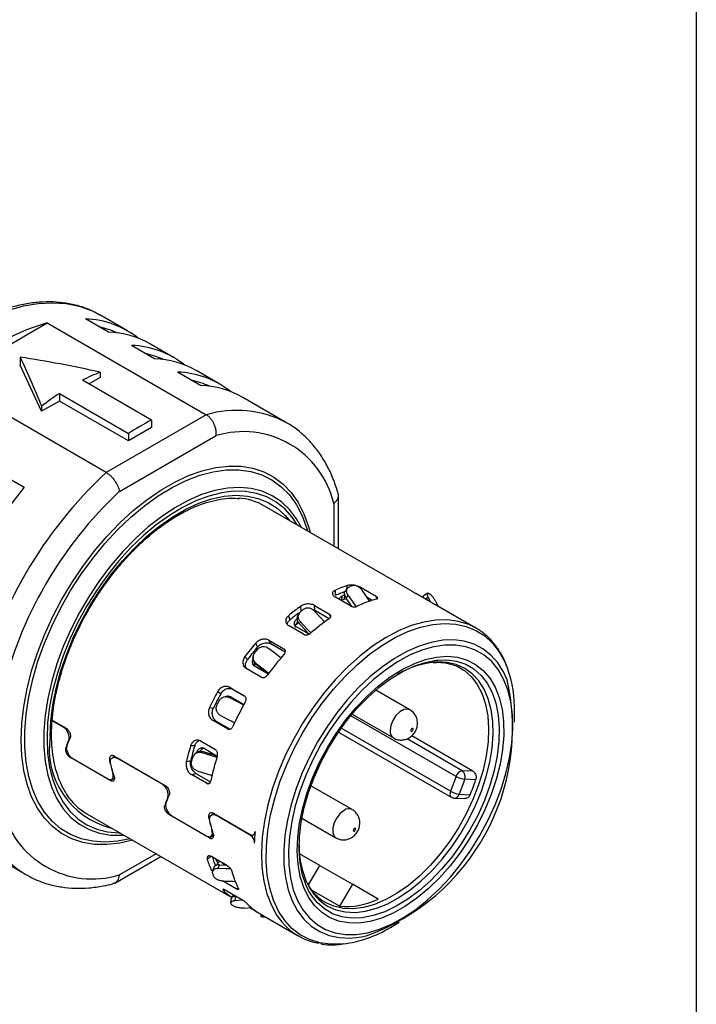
# Model space of a CAD drawing. Header units: millimetres. Extents: x 6 to 273, y 6 to 210.
# Tile 12 of 13: x 252 to 273, y 159 to 189. Entities that reach past the tile are written whole.
import ezdxf

# ---------------------------------------------------------------- set-up
doc = ezdxf.new("R2010")
doc.units = ezdxf.units.MM
doc.linetypes.add('SLD-Solid', pattern=[0])
doc.layers.add('TEXT', color=140, linetype='SLD-Solid', lineweight=25)

msp = doc.modelspace()

# ---------------------------------------------------------------- linework, layer by layer
for p, q in [((255.014, 179.364), (254.307, 179.772)), ((254.733, 179.903), (254.753, 179.891)), ((255.602, 179.401), (254.753, 179.891)), ((250.068, 177.875), (253.137, 179.646)), ((253.137, 179.646), (258.016, 176.83)), ((256.429, 178.547), (255.721, 178.955)), ((257.016, 178.585), (256.309, 178.993)), ((252.309, 178.597), (252.309, 178.352)), ((252.967, 176.936), (252.309, 178.352)), ((258.43, 177.769), (257.723, 178.177)), ((254.947, 175.058), (250.068, 177.875)), ((256.34, 176.666), (254.218, 177.891)), ((254.763, 177.973), (254.42, 177.774)), ((254.763, 178.135), (254.763, 177.973)), ((257.843, 177.731), (257.136, 178.139)), ((253.511, 177.25), (252.967, 176.936)), ((253.511, 177.482), (255.633, 176.258)), ((253.511, 177.482), (253.511, 177.25)), ((255.633, 176.026), (253.511, 177.25)), ((260.481, 176.585), (259.137, 177.36)), ((252.967, 177.098), (252.967, 176.936)), ((258.016, 176.83), (254.947, 175.058)), ((256.34, 176.666), (256.34, 176.434)), ((256.34, 176.434), (255.633, 176.026)), ((255.35, 174.474), (258.32, 176.189)), ((255.633, 176.258), (255.633, 176.026)), ((251.725, 175.016), (252.433, 174.608)), ((262.072, 172.722), (262.072, 174.351)), ((264.341, 171.412), (259.807, 174.029)), ((261.926, 174.106), (261.926, 172.806)), ((262.353, 171.517), (262.286, 171.432)), ((262.329, 171.488), (262.353, 171.595)), ((262.761, 171.488), (262.77, 171.53)), ((262.77, 171.53), (263.23, 171.265)), ((261.976, 171.454), (261.966, 171.285)), ((262.437, 170.968), (261.977, 171.234)), ((262.178, 171.264), (262.166, 171.135)), ((262.249, 171.166), (262.274, 171.3)), ((262.305, 171.21), (262.369, 171.29)), ((263.102, 171.137), (262.956, 171.221)), ((263.251, 171.19), (263.23, 171.265)), ((264.908, 171.084), (264.448, 171.349)), ((264.81, 171.361), (264.684, 171.277)), ((264.74, 171.181), (264.824, 171.238)), ((264.824, 171.238), (264.887, 171.096)), ((260.923, 170.803), (260.913, 170.959)), ((261.337, 170.982), (261.796, 170.717)), ((261.347, 170.825), (261.337, 170.982)), ((262.325, 171.181), (262.249, 171.166)), ((262.327, 171.031), (262.439, 171.016)), ((266.289, 170.287), (265.054, 171)), ((265.129, 170.957), (265.103, 171.015)), ((260.537, 170.665), (260.576, 170.53)), ((260.863, 170.734), (260.829, 170.671)), ((261.283, 170.85), (261.347, 170.825)), ((261.782, 170.574), (261.347, 170.825)), ((261.003, 170.097), (260.543, 170.363)), ((260.792, 170.563), (260.817, 170.458)), ((261.172, 170.101), (260.796, 170.318)), ((260.875, 170.418), (260.907, 170.478)), ((266.289, 170.287), (266.265, 170.301)), ((259.59, 169.708), (259.533, 169.824)), ((259.936, 169.918), (260.396, 169.652)), ((259.994, 169.802), (259.936, 169.918)), ((260.437, 169.546), (259.994, 169.802)), ((259.201, 169.412), (259.285, 169.327)), ((259.458, 169.412), (259.456, 169.381)), ((260.396, 169.652), (260.436, 169.602)), ((259.497, 169.15), (259.53, 169.192)), ((259.915, 168.877), (259.518, 169.107)), ((259.551, 169.167), (259.553, 169.196)), ((259.698, 168.784), (259.239, 169.05)), ((265.816, 169.06), (265.902, 169.005)), ((258.462, 168.273), (258.363, 168.334)), ((258.724, 168.472), (259.184, 168.207)), ((258.822, 168.411), (258.724, 168.472)), ((259.196, 168.195), (258.822, 168.411)), ((264.262, 167.783), (263.218, 168.386)), ((258.701, 168.166), (258.686, 168.17)), ((258.751, 168.147), (258.699, 168.162)), ((258.737, 168.151), (258.751, 168.147)), ((258.774, 168.175), (259.174, 167.944)), ((258.815, 168.113), (258.832, 168.144)), ((258.118, 167.853), (258.235, 167.83)), ((265.679, 165.738), (262.452, 167.601)), ((262.493, 167.65), (263.762, 166.917)), ((267.477, 167.398), (267.477, 167.711)), ((253.645, 167.241), (253.289, 167.446)), ((253.29, 167.463), (253.717, 167.217)), ((258.666, 167.195), (258.206, 167.46)), ((258.206, 167.46), (258.324, 167.437)), ((258.324, 167.437), (258.749, 167.191)), ((258.883, 167.379), (258.788, 167.433)), ((258.718, 167.182), (258.666, 167.195)), ((262.075, 167.1), (265.534, 165.103)), ((265.51, 165.282), (262.158, 167.218)), ((266.197, 165.898), (264.321, 166.981)), ((253.798, 166.863), (253.821, 166.875)), ((257.836, 166.826), (258.295, 166.561)), ((265.87, 165.915), (264.175, 166.893)), ((253.733, 166.62), (253.702, 166.606)), ((257.663, 166.677), (257.536, 166.675)), ((257.668, 166.432), (257.635, 166.393)), ((257.89, 166.463), (257.921, 166.501)), ((257.964, 166.59), (258.356, 166.363)), ((258.14, 166.422), (258.154, 166.48)), ((255.071, 165.61), (253.849, 166.316)), ((253.918, 166.291), (254.999, 165.667)), ((255.052, 166.213), (255.085, 166.229)), ((255.215, 166.352), (255.144, 166.318)), ((255.197, 166.362), (256.757, 165.461)), ((256.685, 165.486), (255.266, 166.305)), ((257.405, 166.184), (257.542, 166.224)), ((255.162, 165.844), (255.15, 165.839)), ((257.56, 165.793), (257.697, 165.833)), ((258.02, 165.528), (257.56, 165.793)), ((257.697, 165.833), (258.143, 165.575)), ((266.197, 165.898), (265.87, 165.915)), ((255.199, 165.671), (255.071, 165.61)), ((255.114, 165.649), (255.201, 165.691)), ((255.196, 165.689), (255.201, 165.686)), ((265.679, 165.738), (265.51, 165.282)), ((265.944, 165.651), (265.776, 165.194)), ((266.281, 165.634), (265.944, 165.651)), ((262.494, 164.721), (261.225, 165.454)), ((265.776, 165.194), (266.113, 165.178)), ((256.838, 165.108), (256.862, 165.119)), ((265.624, 165.076), (265.952, 165.06)), ((254.357, 164.59), (258.802, 162.024)), ((256.773, 164.865), (256.742, 164.851)), ((258.255, 164.596), (258.175, 164.558)), ((258.238, 164.607), (259.36, 163.959)), ((258.112, 163.855), (256.889, 164.56)), ((256.958, 164.535), (258.039, 163.911)), ((258.092, 164.458), (258.126, 164.474)), ((259.359, 163.942), (258.307, 164.549)), ((260.95, 164.458), (261.994, 163.855)), ((258.202, 164.089), (258.191, 164.083)), ((259.459, 163.948), (259.509, 163.972)), ((258.255, 163.923), (258.112, 163.855)), ((258.154, 163.894), (258.24, 163.935)), ((259.379, 163.952), (259.359, 163.942)), ((251.138, 163.504), (252.481, 162.728)), ((256.476, 163.366), (255.35, 162.716)), ((261.498, 163.008), (260.879, 163.365)), ((255.211, 162.467), (256.623, 163.282)), ((258.161, 163.284), (258.049, 163.187)), ((258.204, 163.268), (258.664, 163.003)), ((258.332, 163.155), (258.325, 163.198)), ((258.358, 163.179), (258.332, 163.155)), ((258.365, 163.068), (258.43, 163.138)), ((258.397, 163.012), (258.365, 163.068)), ((258.241, 162.937), (258.205, 162.82)), ((258.386, 162.914), (258.421, 163.026)), ((258.421, 163.026), (258.631, 163.021)), ((261.155, 162.414), (261.498, 163.008)), ((261.498, 163.008), (262.498, 162.43)), ((258.939, 162.287), (258.516, 162.532)), ((258.585, 162.26), (258.558, 162.223)), ((258.647, 162.229), (259.106, 161.964)), ((259.001, 162.308), (258.939, 162.287)), ((262.109, 161.757), (261.263, 162.245)), ((262.498, 162.43), (262.109, 161.757)), ((263.288, 161.974), (262.498, 162.43)), ((258.785, 162), (258.763, 161.857)), ((258.804, 162.027), (258.851, 162.111)), ((258.899, 161.925), (258.919, 162.061)), ((258.919, 162.061), (258.935, 162.062)), ((259.177, 161.702), (259.419, 161.72)), ((259.624, 161.55), (259.34, 161.714)), ((259.674, 161.52), (260.84, 160.847)), ((259.692, 161.51), (259.693, 161.45)), ((263.665, 161.108), (263.936, 161.264))]:
    msp.add_line(p, q)
at = {"flags": 128}
for points in [[(251.945, 180.037), (252.41, 180.165), (252.863, 180.242), (253.3, 180.266), (253.72, 180.238), (254.117, 180.157), (254.491, 180.024), (254.733, 179.903)], [(252.336, 166.855), (252.356, 167.361), (252.417, 167.885), (252.518, 168.424), (252.658, 168.972), (252.836, 169.525), (253.05, 170.076), (253.298, 170.622), (253.579, 171.158), (253.889, 171.678), (254.225, 172.178), (254.585, 172.653), (254.966, 173.099), (255.363, 173.512), (255.774, 173.889), (256.194, 174.225), (256.621, 174.518), (257.049, 174.765), (257.475, 174.964), (257.895, 175.113), (258.306, 175.211), (258.704, 175.257), (259.084, 175.25), (259.444, 175.191), (259.781, 175.079), (260.091, 174.917), (260.371, 174.705), (260.619, 174.446), (260.833, 174.141), (261.011, 173.794), (261.151, 173.408), (261.201, 173.225)], [(255.677, 163.828), (255.297, 163.753), (254.905, 163.723), (254.532, 163.748), (254.18, 163.825), (253.853, 163.955), (253.555, 164.136), (253.287, 164.366), (253.053, 164.643), (252.854, 164.966), (252.693, 165.33), (252.571, 165.732), (252.488, 166.169), (252.447, 166.637), (252.447, 167.13), (252.488, 167.646), (252.571, 168.177), (252.693, 168.721), (252.854, 169.271), (253.053, 169.823), (253.287, 170.371), (253.555, 170.91), (253.853, 171.436), (254.18, 171.943), (254.532, 172.426), (254.905, 172.882), (255.297, 173.305), (255.704, 173.692), (256.121, 174.04), (256.545, 174.344), (256.973, 174.603), (257.399, 174.813), (257.82, 174.974), (258.233, 175.082), (258.632, 175.138), (259.016, 175.14), (259.379, 175.089), (259.718, 174.986), (260.031, 174.83), (260.315, 174.624), (260.566, 174.37), (260.783, 174.07), (260.963, 173.726), (261.105, 173.342), (261.127, 173.268)], [(260.937, 173.377), (260.786, 173.643), (260.571, 173.925), (260.323, 174.161), (260.042, 174.348), (259.734, 174.484), (259.399, 174.569), (259.042, 174.601), (258.667, 174.58), (258.276, 174.506), (257.875, 174.38), (257.466, 174.203), (257.054, 173.977), (256.643, 173.704), (256.238, 173.388), (255.841, 173.03), (255.458, 172.635), (255.091, 172.206), (254.745, 171.748), (254.423, 171.266), (254.128, 170.763), (253.863, 170.246), (253.631, 169.719), (253.434, 169.187), (253.274, 168.657), (253.153, 168.132), (253.071, 167.619), (253.03, 167.122), (253.03, 166.646), (253.071, 166.196), (253.153, 165.777), (253.274, 165.393), (253.434, 165.047), (253.631, 164.742), (253.863, 164.483), (254.128, 164.272), (254.423, 164.11), (254.745, 163.999), (255.091, 163.941), (255.458, 163.936), (255.487, 163.937)], [(260.81, 173.45), (260.65, 173.69), (260.422, 173.944), (260.162, 174.152), (259.873, 174.311), (259.557, 174.42), (259.217, 174.477), (258.857, 174.482), (258.48, 174.435), (258.091, 174.337), (257.693, 174.188), (257.289, 173.99), (256.885, 173.745), (256.484, 173.456), (256.089, 173.124), (255.706, 172.754), (255.337, 172.349), (254.987, 171.913), (254.659, 171.451), (254.355, 170.967), (254.08, 170.466), (253.836, 169.952), (253.625, 169.432), (253.45, 168.91), (253.311, 168.391), (253.211, 167.881), (253.151, 167.384), (253.131, 166.906)], [(253.228, 166.962), (253.249, 167.437), (253.31, 167.93), (253.41, 168.436), (253.549, 168.951), (253.726, 169.469), (253.938, 169.984), (254.184, 170.492), (254.46, 170.988), (254.764, 171.465), (255.094, 171.92), (255.444, 172.347), (255.813, 172.742), (256.196, 173.102), (256.589, 173.422), (256.988, 173.699), (257.389, 173.931), (257.788, 174.114), (258.181, 174.248), (258.564, 174.33), (258.932, 174.36), (259.283, 174.338), (259.612, 174.263), (259.916, 174.137), (260.193, 173.961), (260.438, 173.737), (260.557, 173.597)], [(262.486, 170.949), (262.44, 171.015), (262.305, 171.21)], [(262.369, 171.29), (262.54, 171.043), (262.608, 170.945)], [(263.038, 171.103), (262.931, 171.256), (262.796, 171.45)], [(261.652, 170.472), (261.5, 170.635), (261.334, 170.811)], [(266.265, 170.301), (266.071, 170.395), (265.757, 170.493), (265.419, 170.539), (265.062, 170.532), (264.689, 170.473), (264.304, 170.362), (263.911, 170.2), (263.515, 169.989), (263.119, 169.731), (262.728, 169.428), (262.345, 169.085), (261.976, 168.705), (261.623, 168.291), (261.291, 167.849), (260.983, 167.382), (260.703, 166.896), (260.452, 166.396), (260.235, 165.887), (260.053, 165.375), (259.909, 164.865), (259.803, 164.362), (259.736, 163.872), (259.711, 163.4), (259.726, 162.951), (259.782, 162.53), (259.878, 162.141), (260.014, 161.788), (260.186, 161.476), (260.332, 161.278)], [(260.749, 170.377), (260.787, 170.405), (260.859, 170.455)], [(261.167, 170.104), (261.04, 170.241), (260.875, 170.418)], [(260.907, 170.478), (261.117, 170.253), (261.224, 170.137)], [(260.969, 167.066), (261.26, 167.538), (261.577, 167.989), (261.916, 168.413), (262.274, 168.806), (262.646, 169.164), (263.029, 169.484), (263.419, 169.761), (263.812, 169.994), (264.202, 170.179), (264.588, 170.314), (264.963, 170.398), (265.325, 170.431), (265.669, 170.412), (265.992, 170.34), (266.29, 170.217), (266.56, 170.045), (266.8, 169.824), (267.006, 169.558), (267.177, 169.248), (267.258, 169.055)], [(266.41, 163.924), (266.659, 164.388), (266.876, 164.863), (267.06, 165.344), (267.207, 165.824), (267.316, 166.298), (267.387, 166.762), (267.417, 167.208), (267.407, 167.632), (267.356, 168.03), (267.266, 168.395), (267.138, 168.725), (266.972, 169.015), (266.772, 169.262), (266.538, 169.462), (266.275, 169.615), (265.984, 169.716), (265.67, 169.767), (265.336, 169.765), (264.987, 169.712), (264.625, 169.607), (264.256, 169.452), (263.883, 169.249), (263.512, 168.999), (263.146, 168.707), (262.79, 168.375), (262.447, 168.007), (262.123, 167.608), (261.82, 167.182), (261.543, 166.735), (261.294, 166.271), (261.077, 165.796), (260.893, 165.315), (260.746, 164.835), (260.637, 164.361), (260.566, 163.897), (260.536, 163.451), (260.546, 163.027), (260.597, 162.629), (260.686, 162.264), (260.815, 161.934), (260.981, 161.644), (261.181, 161.397), (261.415, 161.197), (261.678, 161.045), (261.969, 160.943), (262.283, 160.892), (262.616, 160.894), (262.966, 160.947), (263.328, 161.052), (263.697, 161.207), (264.07, 161.411), (264.441, 161.66), (264.807, 161.952), (265.163, 162.284), (265.506, 162.652), (265.83, 163.051), (266.133, 163.477), (266.41, 163.924)], [(267.251, 168.705), (267.14, 168.943), (266.962, 169.224), (266.75, 169.461), (266.505, 169.651), (266.232, 169.793), (265.932, 169.884), (265.61, 169.924), (265.269, 169.912), (264.912, 169.849), (264.545, 169.734), (264.171, 169.57), (263.794, 169.358), (263.418, 169.101), (263.049, 168.801), (262.689, 168.463), (262.344, 168.089), (262.017, 167.684), (261.711, 167.252), (261.431, 166.8)], [(260.313, 169.369), (260.123, 169.515), (259.929, 169.663)], [(261.735, 166.624), (262.005, 167.058), (262.301, 167.47), (262.619, 167.853), (262.954, 168.204), (263.303, 168.517), (263.66, 168.789), (264.022, 169.016), (264.383, 169.194), (264.738, 169.323), (265.084, 169.399), (265.416, 169.422), (265.728, 169.392), (266.018, 169.308), (266.281, 169.173), (266.514, 168.988), (266.714, 168.755), (266.878, 168.478), (267.005, 168.159), (267.092, 167.804), (267.138, 167.416), (267.143, 167.001), (267.107, 166.564), (267.03, 166.112), (266.914, 165.649), (266.759, 165.181), (266.567, 164.716), (266.342, 164.259), (266.086, 163.816), (265.803, 163.392), (265.496, 162.994), (265.169, 162.626), (264.826, 162.293), (264.472, 162), (264.112, 161.751), (263.75, 161.548), (263.391, 161.394), (263.04, 161.292), (262.701, 161.242), (262.378, 161.246), (262.077, 161.303), (261.8, 161.412), (261.551, 161.572), (261.335, 161.782), (261.152, 162.037), (261.006, 162.336), (260.9, 162.673), (260.833, 163.046), (260.807, 163.448), (260.822, 163.874), (260.879, 164.32), (260.976, 164.778), (261.112, 165.244), (261.286, 165.711), (261.494, 166.173), (261.735, 166.624)], [(259.921, 168.882), (259.744, 169.018), (259.551, 169.167)], [(259.553, 169.196), (259.799, 169.006), (259.937, 168.901)], [(261.158, 162.24), (261.082, 162.398), (260.97, 162.724), (260.898, 163.086), (260.867, 163.479), (260.877, 163.897), (260.929, 164.335), (261.021, 164.786), (261.153, 165.245), (261.322, 165.706), (261.527, 166.162), (261.764, 166.607), (262.031, 167.035), (262.323, 167.44), (262.638, 167.817), (262.969, 168.161), (263.314, 168.467), (263.667, 168.73), (264.024, 168.948), (264.38, 169.118), (264.73, 169.236), (265.068, 169.302), (265.121, 169.308)], [(261.737, 161.763), (261.995, 161.647), (262.279, 161.581), (262.583, 161.567), (262.905, 161.605), (263.239, 161.695), (263.582, 161.835), (263.928, 162.023), (264.272, 162.256), (264.611, 162.533), (264.94, 162.848), (265.253, 163.198), (265.548, 163.578), (265.819, 163.983), (266.064, 164.406), (266.279, 164.844), (266.461, 165.289), (266.607, 165.735), (266.716, 166.178), (266.786, 166.609), (266.816, 167.025), (266.806, 167.419), (266.756, 167.785), (266.666, 168.119), (266.538, 168.417), (266.374, 168.674), (266.175, 168.887), (265.945, 169.052), (265.687, 169.169), (265.403, 169.234), (265.099, 169.248), (265.02, 169.244)], [(265.121, 169.308), (265.392, 169.315), (265.696, 169.274), (265.976, 169.18), (266.228, 169.034), (266.45, 168.838), (266.637, 168.596), (266.788, 168.309), (266.9, 167.983), (266.972, 167.621), (267.004, 167.228), (266.993, 166.81), (266.941, 166.372), (266.849, 165.921), (266.717, 165.461), (266.548, 165.001), (266.343, 164.545), (266.106, 164.1)], [(265.902, 169.005), (265.935, 168.982), (266.15, 168.791), (266.332, 168.553), (266.477, 168.271), (266.583, 167.951), (266.65, 167.595), (266.675, 167.209), (266.66, 166.799), (266.603, 166.371), (266.507, 165.929), (266.371, 165.481), (266.199, 165.033), (265.992, 164.591), (265.754, 164.161), (265.487, 163.75), (265.196, 163.362), (264.884, 163.004), (264.556, 162.681), (264.217, 162.397), (263.872, 162.155), (263.524, 161.961), (263.179, 161.815), (262.843, 161.721), (262.518, 161.679), (262.212, 161.69), (261.926, 161.755), (261.666, 161.871)], [(259.169, 167.927), (258.954, 168.038), (258.737, 168.151)], [(258.751, 168.147), (259.026, 168.004), (259.17, 167.929)], [(258.458, 167.606), (258.733, 167.462), (258.889, 167.38)], [(264.262, 167.783), (264.189, 167.806), (264.073, 167.788), (263.95, 167.717), (263.835, 167.602), (263.741, 167.456), (263.68, 167.298), (263.658, 167.146)], [(262.216, 160.601), (262.183, 160.598), (261.829, 160.592), (261.496, 160.637), (261.185, 160.734), (260.9, 160.882), (260.645, 161.079), (260.422, 161.323), (260.233, 161.611), (260.08, 161.941), (259.966, 162.308), (259.89, 162.71), (259.855, 163.141), (259.86, 163.597), (259.905, 164.073), (259.991, 164.565), (260.115, 165.066), (260.277, 165.573), (260.474, 166.078), (260.706, 166.578), (260.969, 167.066)], [(264.365, 167.187), (264.363, 167.201), (264.355, 167.21), (264.344, 167.212), (264.33, 167.207), (264.316, 167.196), (264.305, 167.181), (264.297, 167.163), (264.295, 167.146), (264.297, 167.132), (264.305, 167.123), (264.316, 167.121), (264.33, 167.126), (264.344, 167.137), (264.355, 167.152), (264.363, 167.17), (264.365, 167.187)], [(255.751, 163.785), (255.363, 163.694), (254.966, 163.648), (254.585, 163.655), (254.225, 163.714), (253.889, 163.826), (253.579, 163.988), (253.298, 164.2), (253.05, 164.459), (252.836, 164.764), (252.658, 165.111), (252.518, 165.497), (252.417, 165.919), (252.356, 166.373), (252.336, 166.855)], [(253.131, 166.906), (253.151, 166.451), (253.211, 166.024), (253.311, 165.629), (253.45, 165.27), (253.625, 164.951), (253.836, 164.674), (254.08, 164.442), (254.355, 164.259), (254.659, 164.125), (254.987, 164.042), (255.337, 164.011), (255.361, 164.01)], [(261.431, 166.8), (261.179, 166.33), (260.958, 165.85), (260.771, 165.364), (260.62, 164.878), (260.506, 164.397), (260.431, 163.928), (260.396, 163.474), (260.401, 163.041), (260.446, 162.635), (260.531, 162.26), (260.654, 161.92), (260.814, 161.618), (261.01, 161.359), (261.239, 161.145), (261.498, 160.979), (261.785, 160.862), (262.097, 160.797), (262.429, 160.783), (262.778, 160.82), (262.919, 160.849)], [(258.345, 166.319), (258.122, 166.39), (257.89, 166.463)], [(257.921, 166.501), (258.216, 166.407), (258.356, 166.363)], [(257.742, 165.907), (258.036, 165.813), (258.196, 165.762)], [(265.51, 165.282), (265.499, 165.246), (265.494, 165.212), (265.493, 165.18), (265.499, 165.151), (265.509, 165.128), (265.524, 165.11), (265.534, 165.103)], [(262.244, 164.697), (262.123, 164.602), (262.017, 164.47), (261.938, 164.316), (261.896, 164.158), (261.896, 164.016), (261.938, 163.907), (261.994, 163.855)], [(266.106, 164.1), (265.839, 163.672), (265.547, 163.267), (265.232, 162.89), (264.901, 162.546), (264.556, 162.24), (264.203, 161.976), (263.846, 161.758), (263.49, 161.589), (263.141, 161.471), (262.802, 161.405), (262.478, 161.392), (262.174, 161.433), (261.894, 161.527), (261.642, 161.673), (261.42, 161.868), (261.233, 162.111), (261.158, 162.24)], [(262.562, 164.064), (262.576, 164.075), (262.587, 164.09), (262.595, 164.108), (262.598, 164.125), (262.595, 164.139), (262.587, 164.148), (262.576, 164.15), (262.562, 164.145), (262.549, 164.135), (262.537, 164.119), (262.53, 164.101), (262.527, 164.084), (262.53, 164.07), (262.537, 164.061), (262.549, 164.059), (262.562, 164.064)], [(258.763, 162.906), (258.618, 162.909), (258.386, 162.914)], [(258.534, 162.529), (258.829, 162.522), (258.92, 162.52)], [(259.14, 161.943), (259.115, 161.941), (258.899, 161.925)]]:
    msp.add_lwpolyline(points, dxfattribs=at)
for centre, radius, start, end in [((254.205, 176.979), 2.795, 51.6381, 87.9105), ((255.231, 172.474), 7.472, 106.2787, 133.7159), ((254.161, 176.883), 2.702, 65.271, 77.6532), ((254.897, 176.505), 2.861, 60.4281, 87.6505), ((255.62, 176.163), 2.795, 51.6381, 87.9105), ((255.575, 176.067), 2.702, 65.271, 77.6532), ((256.311, 175.689), 2.861, 60.4281, 87.6505), ((257.079, 172.244), 6.33, 111.4581, 116.8627), ((257.034, 175.346), 2.795, 51.6381, 87.9105), ((256.989, 175.25), 2.702, 65.271, 77.6532), ((257.725, 174.872), 2.861, 60.4281, 87.6505), ((258.321, 170.092), 8.817, 123.0552, 127.3881), ((258.948, 173.689), 3.276, 62.1145, 106.5393), ((259.749, 169.943), 7.538, 116.8927, 123.1019), ((259.148, 173.46), 2.852, 13.0998, 106.8894), ((263.884, 165.383), 13.171, 132.7302, 167.2698), ((262.946, 165.924), 13.636, 140.4467, 159.5533), ((263.775, 165.446), 12.349, 133.0212, 166.9788), ((258.855, 172.361), 1.921, 60.2847, 85.6994), ((263.52, 167.897), 3.877, 107.517, 113.4616), ((263.859, 167.795), 4.032, 109.8769, 111.1016), ((263.446, 167.856), 3.735, 107.6428, 113.3358), ((263.527, 167.8), 3.718, 109.6978, 111.2808), ((263.679, 169.813), 1.932, 50.3785, 52.3782), ((264.728, 165.686), 6.508, 125.8821, 130.0908), ((263.471, 167.769), 3.611, 109.7826, 111.196), ((264.294, 167.447), 3.877, 105.8669, 115.1117), ((264.665, 165.655), 6.363, 127.0529, 129.9844), ((265.12, 165.493), 6.769, 127.5529, 128.4199), ((265.501, 165.238), 6.504, 124.7134, 131.2594), ((266.23, 164.101), 8.809, 139.4859, 142.925), ((266.049, 164.203), 8.487, 139.5587, 142.8522), ((266.687, 163.841), 9.164, 140.8512, 141.5596), ((267.002, 163.654), 8.804, 138.5309, 143.8799), ((265.317, 166.436), 2.823, 96.0361, 120.4295), ((263.665, 167.779), 3.812, 358.9642, 19.5442), ((260.646, 167.225), 6.769, 289.6234, 12.6308), ((266.572, 163.829), 9.363, 151.2407, 154.5428), ((266.375, 163.943), 9.02, 151.3106, 154.473), ((267.046, 163.555), 9.74, 152.5516, 153.2319), ((267.344, 163.383), 9.357, 150.3239, 155.4597), ((263.895, 167.115), 0.238, 172.5073, 235.962), ((255.703, 166.587), 2.503, 171.3844, 256.2314), ((265.005, 164.421), 7.802, 163.2038, 166.9331), ((264.861, 164.515), 7.516, 163.2827, 166.8542), ((265.419, 164.167), 8.115, 164.6843, 165.4526), ((265.778, 163.975), 7.797, 162.1683, 167.9687), ((265.914, 165.675), 0.243, 100.2085, 164.9789), ((265.741, 165.736), 0.221, 337.1947, 54.0853), ((266.026, 166.344), 0.698, 240.1537, 263.2681), ((260, 167.697), 6.611, 337.5972, 341.8131), ((255.343, 166.267), 1.945, 213.9492, 239.5692), ((265.858, 165.888), 0.698, 240.1537, 263.2681), ((265.619, 165.239), 0.163, 271.8346, 344.1025), ((265.634, 165.276), 0.2, 240.0027, 267.1549), ((254.136, 165.441), 3.177, 192.7199, 238.6228), ((254.521, 165.445), 2.852, 193.0998, 286.8894), ((262.389, 164.508), 0.238, 63.7746, 127.517), ((265.307, 163.449), 5.821, 174.0885, 177.6039), ((263.648, 163.611), 2.783, 179.4869, 205.6592), ((260.791, 164.049), 2.874, 197.4419, 204.7012), ((260.825, 164.143), 2.768, 197.5955, 204.5476), ((260.918, 164.102), 2.754, 200.1049, 202.0382), ((261.01, 163.796), 2.987, 200.3236, 201.8194), ((261.568, 163.603), 2.875, 195.4282, 206.7149), ((259.839, 163.574), 1.861, 226.5285, 236.2284), ((262.557, 163.123), 1.588, 206.8131, 238.9014), ((262.301, 164.025), 2.276, 265.1608, 295.7041), ((260.023, 163.3), 1.932, 230.3785, 232.3782), ((260.618, 163.128), 1.865, 223.8435, 238.9134), ((259.983, 163.704), 2.281, 263.9952, 265.7856), ((261.776, 162.469), 1.871, 219.522, 260.702), ((261.744, 164.277), 3.706, 277.3075, 301.2152)]:
    msp.add_arc(centre, radius, start, end)
for points, knots in [([(254.729, 179.898), (254.67, 179.932), (254.502, 180.031), (254.196, 180.146), (253.817, 180.244), (253.418, 180.293), (253.002, 180.295), (252.572, 180.251), (252.13, 180.158), (251.678, 180.02), (251.22, 179.835), (250.76, 179.605), (250.3, 179.333), (249.843, 179.019), (249.393, 178.667), (248.952, 178.278), (248.522, 177.856), (248.107, 177.403), (247.709, 176.921), (247.33, 176.415), (246.973, 175.887), (246.64, 175.34), (246.333, 174.779), (246.054, 174.206), (245.805, 173.625), (245.587, 173.039), (245.402, 172.453), (245.251, 171.87), (245.134, 171.294), (245.055, 170.728), (245.015, 170.236), (245.01, 169.939), (245.009, 169.82)], [0, 0, 0, 0, 0.017675, 0.050904, 0.084172, 0.117589, 0.151231, 0.185122, 0.21924, 0.253537, 0.287957, 0.322447, 0.356968, 0.39149, 0.425996, 0.46048, 0.494942, 0.529381, 0.563802, 0.598209, 0.632605, 0.666995, 0.701385, 0.735778, 0.770178, 0.804592, 0.839023, 0.873476, 0.907956, 0.942466, 0.977008, 1, 1, 1, 1]), ([(262.063, 174.41), (262.044, 174.476), (261.98, 174.694), (261.843, 175.039), (261.64, 175.431), (261.401, 175.783), (261.131, 176.095), (260.827, 176.358), (260.611, 176.519), (260.489, 176.579), (260.486, 176.581)], [0, 0, 0, 0, 0.069758, 0.22766, 0.384673, 0.540094, 0.693661, 0.845402, 0.995678, 1, 1, 1, 1]), ([(253.764, 165.156), (253.744, 165.182), (253.662, 165.291), (253.548, 165.524), (253.425, 165.851), (253.338, 166.213), (253.284, 166.602), (253.266, 167.018), (253.284, 167.455), (253.337, 167.91), (253.425, 168.378), (253.548, 168.855), (253.704, 169.337), (253.892, 169.819), (254.11, 170.296), (254.356, 170.763), (254.628, 171.217), (254.924, 171.653), (255.24, 172.066), (255.573, 172.454), (255.921, 172.811), (256.279, 173.135), (256.645, 173.424), (257.014, 173.673), (257.383, 173.882), (257.748, 174.047), (258.106, 174.169), (258.453, 174.245), (258.766, 174.279), (258.953, 174.266), (259.037, 174.26)], [0, 0, 0, 0, 0.011856, 0.049249, 0.086377, 0.123326, 0.160175, 0.196981, 0.233777, 0.270581, 0.307403, 0.344246, 0.381111, 0.417995, 0.454892, 0.491798, 0.528708, 0.565615, 0.602514, 0.639399, 0.676264, 0.713105, 0.749918, 0.786699, 0.823452, 0.860183, 0.896908, 0.933653, 0.970467, 1, 1, 1, 1]), ([(261.926, 174.106), (261.97, 174.148), (262.058, 174.232), (262.088, 174.347), (262.063, 174.4), (262.059, 174.408)], [0, 0, 0, 0, 0.458217, 0.913382, 1, 1, 1, 1]), ([(262.369, 171.29), (262.36, 171.304), (262.343, 171.331), (262.329, 171.371), (262.322, 171.406), (262.322, 171.436), (262.325, 171.461), (262.331, 171.48), (262.343, 171.506), (262.365, 171.535), (262.393, 171.549), (262.408, 171.556)], [0, 0, 0, 0, 0.132928, 0.253291, 0.361095, 0.456334, 0.538978, 0.609042, 0.66651, 0.833124, 1, 1, 1, 1]), ([(262.796, 171.45), (262.786, 171.463), (262.767, 171.488), (262.72, 171.533), (262.65, 171.577), (262.578, 171.596), (262.524, 171.597), (262.5, 171.59), (262.488, 171.587)], [0, 0, 0, 0, 0.124416, 0.249599, 0.499389, 0.749052, 0.874631, 1, 1, 1, 1]), ([(262.108, 171.189), (262.111, 171.204), (262.118, 171.234), (262.157, 171.254), (262.178, 171.264)], [0, 0, 0, 0, 0.465929, 1, 1, 1, 1]), ([(262.305, 171.21), (262.29, 171.236), (262.259, 171.29), (262.257, 171.37), (262.269, 171.421), (262.288, 171.435), (262.288, 171.435)], [0, 0, 0, 0, 0.33193, 0.665857, 0.999599, 1, 1, 1, 1]), ([(264.346, 171.409), (264.346, 171.409), (264.346, 171.409), (264.382, 171.388), (264.426, 171.362), (264.448, 171.349)], [0, 0, 0, 0, 0.153254, 0.576511, 1, 1, 1, 1]), ([(264.686, 171.212), (264.684, 171.216), (264.675, 171.243), (264.675, 171.269), (264.687, 171.274), (264.69, 171.275)], [0, 0, 0, 0, 0.1057334, 0.6997172, 1, 1, 1, 1]), ([(264.824, 171.238), (264.819, 171.251), (264.809, 171.276), (264.801, 171.306), (264.797, 171.328), (264.798, 171.344), (264.801, 171.353), (264.806, 171.359), (264.814, 171.364), (264.83, 171.363), (264.849, 171.35), (264.858, 171.344)], [0, 0, 0, 0, 0.1334746, 0.2542021, 0.3621887, 0.4574282, 0.5398906, 0.6095887, 0.6665092, 0.8331475, 1, 1, 1, 1]), ([(265.103, 171.015), (265.097, 171.028), (265.086, 171.054), (265.056, 171.11), (265.013, 171.181), (264.968, 171.243), (264.934, 171.282), (264.918, 171.295), (264.911, 171.302)], [0, 0, 0, 0, 0.124416, 0.249599, 0.499389, 0.749052, 0.874631, 1, 1, 1, 1]), ([(264.908, 171.084), (264.925, 171.074), (264.958, 171.055), (265.013, 171.024), (265.042, 171.007), (265.054, 171.001)], [0, 0, 0, 0, 0.3684927, 0.7367257, 1, 1, 1, 1]), ([(260.875, 170.418), (260.856, 170.443), (260.817, 170.495), (260.804, 170.585), (260.811, 170.648), (260.83, 170.671), (260.831, 170.672)], [0, 0, 0, 0, 0.32723, 0.65643, 0.985447, 1, 1, 1, 1]), ([(260.907, 170.478), (260.896, 170.491), (260.875, 170.516), (260.855, 170.557), (260.844, 170.595), (260.839, 170.629), (260.84, 170.658), (260.844, 170.682), (260.852, 170.715), (260.872, 170.756), (260.9, 170.783), (260.914, 170.796)], [0, 0, 0, 0, 0.133041, 0.25348, 0.361321, 0.45656, 0.539167, 0.609155, 0.66651, 0.833129, 1, 1, 1, 1]), ([(261.334, 170.811), (261.322, 170.823), (261.299, 170.845), (261.244, 170.88), (261.166, 170.906), (261.087, 170.902), (261.03, 170.883), (261.006, 170.867), (260.994, 170.859)], [0, 0, 0, 0, 0.124416, 0.249599, 0.499389, 0.749052, 0.874631, 1, 1, 1, 1]), ([(261.834, 170.633), (261.833, 170.636), (261.828, 170.666), (261.811, 170.693), (261.796, 170.717)], [0, 0, 0, 0, 0.109006, 1, 1, 1, 1]), ([(260.498, 170.403), (260.503, 170.424), (260.514, 170.47), (260.554, 170.509), (260.576, 170.53)], [0, 0, 0, 0, 0.448993, 1, 1, 1, 1]), ([(260.796, 170.318), (260.785, 170.326), (260.763, 170.34), (260.732, 170.377), (260.715, 170.432), (260.731, 170.491), (260.76, 170.535), (260.781, 170.554), (260.792, 170.563)], [0, 0, 0, 0, 0.125872, 0.250574, 0.49999, 0.749352, 0.874768, 1, 1, 1, 1]), ([(260.755, 170.304), (260.751, 170.317), (260.741, 170.35), (260.764, 170.407), (260.799, 170.441), (260.817, 170.458)], [0, 0, 0, 0, 0.259847, 0.629697, 1, 1, 1, 1]), ([(267.247, 169.088), (267.211, 169.181), (267.13, 169.388), (266.962, 169.667), (266.753, 169.928), (266.521, 170.144), (266.346, 170.25), (266.262, 170.301)], [0, 0, 0, 0, 0.173632, 0.386922, 0.598471, 0.808028, 1, 1, 1, 1]), ([(259.929, 169.663), (259.916, 169.672), (259.889, 169.69), (259.828, 169.713), (259.745, 169.721), (259.666, 169.696), (259.612, 169.661), (259.591, 169.638), (259.58, 169.626)], [0, 0, 0, 0, 0.124416, 0.249599, 0.499389, 0.749052, 0.874631, 1, 1, 1, 1]), ([(259.551, 169.167), (259.527, 169.189), (259.48, 169.235), (259.453, 169.328), (259.449, 169.396), (259.464, 169.425), (259.464, 169.425)], [0, 0, 0, 0, 0.330842, 0.663674, 0.996322, 1, 1, 1, 1]), ([(259.553, 169.196), (259.54, 169.207), (259.516, 169.229), (259.489, 169.267), (259.471, 169.305), (259.461, 169.34), (259.457, 169.372), (259.457, 169.399), (259.461, 169.436), (259.473, 169.485), (259.497, 169.52), (259.509, 169.538)], [0, 0, 0, 0, 0.13349, 0.254227, 0.362219, 0.457459, 0.539916, 0.609604, 0.666509, 0.833148, 1, 1, 1, 1]), ([(259.247, 169.045), (259.235, 169.078), (259.213, 169.138), (259.231, 169.242), (259.267, 169.299), (259.285, 169.327)], [0, 0, 0, 0, 0.378674, 0.68914, 1, 1, 1, 1]), ([(259.518, 169.107), (259.496, 169.123), (259.454, 169.156), (259.432, 169.235), (259.434, 169.303), (259.454, 169.337), (259.458, 169.344)], [0, 0, 0, 0, 0.306262, 0.612575, 0.91882, 1, 1, 1, 1]), ([(259.512, 169.112), (259.502, 169.137), (259.487, 169.172), (259.498, 169.212), (259.501, 169.224)], [0, 0, 0, 0, 0.70168, 1, 1, 1, 1]), ([(264.975, 169.226), (265.011, 169.23), (265.142, 169.245), (265.35, 169.226), (265.597, 169.166), (265.777, 169.092), (265.867, 169.023), (265.891, 169.005)], [0, 0, 0, 0, 0.097569, 0.361982, 0.629878, 0.90258, 1, 1, 1, 1]), ([(258.774, 168.175), (258.746, 168.185), (258.691, 168.206), (258.62, 168.194), (258.591, 168.172), (258.59, 168.171)], [0, 0, 0, 0, 0.487422, 0.974918, 1, 1, 1, 1]), ([(258.458, 167.606), (258.443, 167.615), (258.415, 167.632), (258.382, 167.666), (258.357, 167.7), (258.341, 167.734), (258.331, 167.765), (258.326, 167.791), (258.322, 167.829), (258.325, 167.881), (258.342, 167.921), (258.35, 167.941)], [0, 0, 0, 0, 0.133295, 0.253903, 0.36183, 0.457069, 0.539591, 0.609409, 0.66651, 0.83314, 1, 1, 1, 1]), ([(258.737, 168.151), (258.722, 168.157), (258.693, 168.17), (258.628, 168.182), (258.546, 168.173), (258.474, 168.133), (258.427, 168.086), (258.411, 168.058), (258.403, 168.044)], [0, 0, 0, 0, 0.124416, 0.249599, 0.499389, 0.749052, 0.874631, 1, 1, 1, 1]), ([(258.754, 168.154), (258.764, 168.156), (258.799, 168.161), (258.83, 168.146), (258.851, 168.135)], [0, 0, 0, 0, 0.291449, 1, 1, 1, 1]), ([(264.497, 167.371), (264.493, 167.418), (264.486, 167.512), (264.421, 167.642), (264.343, 167.736), (264.279, 167.768), (264.259, 167.778)], [0, 0, 0, 0, 0.284678, 0.569416, 0.862107, 1, 1, 1, 1]), ([(263.764, 166.923), (263.784, 166.909), (263.846, 166.87), (263.964, 166.85), (264.098, 166.86), (264.218, 166.904), (264.323, 166.976), (264.414, 167.079), (264.483, 167.214), (264.492, 167.318), (264.497, 167.371)], [0, 0, 0, 0, 0.069373, 0.209365, 0.335614, 0.454887, 0.573585, 0.700631, 0.849977, 1, 1, 1, 1]), ([(253.798, 166.863), (253.819, 166.914), (253.813, 166.993), (253.754, 167.141), (253.701, 167.208), (253.645, 167.24)], [0, 0, 0, 0, 0.5, 0.5, 1, 1, 1, 1]), ([(257.663, 166.677), (257.679, 166.715), (257.709, 166.789), (257.769, 166.821), (257.797, 166.836)], [0, 0, 0, 0, 0.529342, 1, 1, 1, 1]), ([(257.89, 166.463), (257.875, 166.467), (257.843, 166.475), (257.78, 166.476), (257.702, 166.455), (257.642, 166.406), (257.607, 166.355), (257.598, 166.325), (257.593, 166.311)], [0, 0, 0, 0, 0.124416, 0.249599, 0.499389, 0.749052, 0.874631, 1, 1, 1, 1]), ([(257.667, 166.43), (257.689, 166.451), (257.733, 166.493), (257.827, 166.519), (257.89, 166.507), (257.921, 166.501)], [0, 0, 0, 0, 0.328379, 0.664926, 1, 1, 1, 1]), ([(257.818, 166.471), (257.831, 166.504), (257.853, 166.563), (257.9, 166.589), (257.921, 166.601)], [0, 0, 0, 0, 0.545834, 1, 1, 1, 1]), ([(255.087, 166.119), (255.069, 166.193), (255.08, 166.261), (255.151, 166.334), (255.209, 166.337), (255.266, 166.304)], [0, 0, 0, 0, 0.5, 0.5, 1, 1, 1, 1]), ([(255.187, 166.338), (255.187, 166.339), (255.186, 166.348), (255.188, 166.355), (255.191, 166.362)], [0, 0, 0, 0, 0.070581, 1, 1, 1, 1]), ([(257.742, 165.907), (257.726, 165.913), (257.695, 165.925), (257.656, 165.952), (257.625, 165.981), (257.602, 166.01), (257.585, 166.037), (257.574, 166.061), (257.562, 166.096), (257.554, 166.145), (257.561, 166.186), (257.565, 166.206)], [0, 0, 0, 0, 0.133103, 0.253583, 0.361446, 0.456685, 0.539271, 0.609217, 0.66651, 0.833132, 1, 1, 1, 1]), ([(254.999, 165.667), (255.056, 165.633), (255.109, 165.634), (255.166, 165.701), (255.171, 165.766), (255.15, 165.839)], [0, 0, 0, 0, 0.5, 0.5, 1, 1, 1, 1]), ([(255.19, 165.747), (255.208, 165.689), (255.204, 165.637), (255.159, 165.584), (255.117, 165.583), (255.071, 165.61)], [0, 0, 0, 0, 0.5, 0.5, 1, 1, 1, 1]), ([(256.838, 165.108), (256.859, 165.159), (256.854, 165.238), (256.795, 165.385), (256.742, 165.453), (256.685, 165.485)], [0, 0, 0, 0, 0.5, 0.5, 1, 1, 1, 1]), ([(258.146, 165.536), (258.131, 165.532), (258.091, 165.52), (258.048, 165.525), (258.02, 165.528)], [0, 0, 0, 0, 0.351599, 1, 1, 1, 1]), ([(266.113, 165.178), (266.099, 165.153), (266.071, 165.103), (266.009, 165.063), (265.969, 165.062), (265.952, 165.061)], [0, 0, 0, 0, 0.370351, 0.740496, 1, 1, 1, 1]), ([(256.889, 164.56), (256.843, 164.587), (256.797, 164.638), (256.739, 164.752), (256.729, 164.811), (256.742, 164.851)], [0, 0, 0, 0, 0.5, 0.5, 1, 1, 1, 1]), ([(258.128, 164.364), (258.11, 164.437), (258.121, 164.506), (258.193, 164.579), (258.252, 164.581), (258.307, 164.549)], [0, 0, 0, 0, 0.5, 0.5, 1, 1, 1, 1]), ([(258.227, 164.583), (258.227, 164.584), (258.226, 164.593), (258.229, 164.6), (258.231, 164.606)], [0, 0, 0, 0, 0.070581, 1, 1, 1, 1]), ([(262.729, 164.309), (262.726, 164.356), (262.718, 164.451), (262.653, 164.58), (262.575, 164.674), (262.511, 164.706), (262.491, 164.716)], [0, 0, 0, 0, 0.284589, 0.569238, 0.861838, 1, 1, 1, 1]), ([(261.997, 163.86), (262.017, 163.847), (262.078, 163.808), (262.196, 163.788), (262.33, 163.798), (262.45, 163.842), (262.556, 163.914), (262.647, 164.018), (262.715, 164.153), (262.725, 164.257), (262.729, 164.309)], [0, 0, 0, 0, 0.068923, 0.208982, 0.335292, 0.454623, 0.573379, 0.700486, 0.849905, 1, 1, 1, 1]), ([(258.039, 163.911), (258.097, 163.878), (258.149, 163.879), (258.207, 163.946), (258.212, 164.011), (258.191, 164.083)], [0, 0, 0, 0, 0.5, 0.5, 1, 1, 1, 1]), ([(259.36, 163.959), (259.398, 163.937), (259.435, 163.934), (259.493, 163.967), (259.512, 164.003), (259.517, 164.048)], [0, 0, 0, 0, 0.5, 0.5, 1, 1, 1, 1]), ([(259.359, 163.942), (259.396, 163.921), (259.431, 163.881), (259.48, 163.788), (259.493, 163.736), (259.491, 163.692)], [0, 0, 0, 0, 0.5, 0.5, 1, 1, 1, 1]), ([(258.576, 163.023), (258.565, 163.033), (258.542, 163.053), (258.525, 163.076), (258.516, 163.088)], [0, 0, 0, 0, 0.4748288, 1, 1, 1, 1]), ([(258.386, 162.914), (258.371, 162.914), (258.341, 162.913), (258.286, 162.902), (258.231, 162.873), (258.204, 162.829), (258.2, 162.789), (258.206, 162.768), (258.209, 162.758)], [0, 0, 0, 0, 0.1244161, 0.2495993, 0.4993889, 0.7490524, 0.8746313, 1, 1, 1, 1]), ([(258.421, 163.026), (258.391, 163.024), (258.332, 163.02), (258.266, 162.986), (258.249, 162.951), (258.241, 162.934)], [0, 0, 0, 0, 0.339126, 0.680311, 1, 1, 1, 1]), ([(258.664, 163.003), (258.676, 162.996), (258.688, 162.987), (258.7, 162.976), (258.713, 162.966), (258.725, 162.954), (258.736, 162.942), (258.747, 162.929), (258.757, 162.915), (258.766, 162.902), (258.775, 162.889), (258.783, 162.875), (258.788, 162.862), (258.792, 162.854), (258.795, 162.846), (258.797, 162.839)], [0, 0, 0, 0, 0.0000503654, 0.0000503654, 0.0000503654, 0.0001007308, 0.0001007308, 0.0001007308, 0.0001510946, 0.0001510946, 0.0001510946, 0.0002014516, 0.0002014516, 0.0002014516, 0.0002343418, 0.0002343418, 0.0002343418, 0.0002343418]), ([(252.476, 162.732), (252.588, 162.672), (252.816, 162.55), (253.187, 162.424), (253.58, 162.34), (253.991, 162.304), (254.418, 162.315), (254.808, 162.364), (255.056, 162.422), (255.155, 162.446)], [0, 0, 0, 0, 0.144462, 0.293068, 0.442164, 0.592422, 0.744267, 0.897825, 1, 1, 1, 1]), ([(255.35, 162.716), (255.335, 162.657), (255.307, 162.539), (255.222, 162.455), (255.164, 162.451), (255.155, 162.45)], [0, 0, 0, 0, 0.4583501, 0.9136465, 1, 1, 1, 1]), ([(258.534, 162.529), (258.518, 162.53), (258.486, 162.532), (258.439, 162.542), (258.399, 162.554), (258.365, 162.568), (258.338, 162.582), (258.316, 162.596), (258.289, 162.615), (258.258, 162.645), (258.244, 162.672), (258.237, 162.685)], [0, 0, 0, 0, 0.13334, 0.253979, 0.36192, 0.45716, 0.539667, 0.609454, 0.666509, 0.833142, 1, 1, 1, 1]), ([(261.666, 161.871), (261.631, 161.893), (261.524, 161.959), (261.366, 162.102), (261.222, 162.278), (261.154, 162.413), (261.13, 162.46)], [0, 0, 0, 0, 0.1616665, 0.4927453, 0.8209777, 1, 1, 1, 1]), ([(258.647, 162.229), (258.619, 162.244), (258.562, 162.274), (258.526, 162.282), (258.527, 162.273), (258.527, 162.272)], [0, 0, 0, 0, 0.4648486, 0.9293917, 1, 1, 1, 1]), ([(258.528, 162.258), (258.53, 162.255), (258.537, 162.245), (258.549, 162.233), (258.558, 162.223)], [0.78, 0.78, 0.78, 0.78, 0.8571429, 1, 1, 1, 1]), ([(259, 162.311), (259.005, 162.301), (259.008, 162.293), (259.009, 162.286), (259.01, 162.279), (259.008, 162.274), (259.005, 162.271), (259.002, 162.268), (258.996, 162.267), (258.989, 162.268), (258.981, 162.268), (258.972, 162.271), (258.962, 162.276), (258.955, 162.279), (258.947, 162.283), (258.939, 162.287)], [0, 0, 0, 0, 0.0000503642, 0.0000503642, 0.0000503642, 0.0001007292, 0.0001007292, 0.0001007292, 0.0001510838, 0.0001510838, 0.0001510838, 0.000201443, 0.000201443, 0.000201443, 0.000234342, 0.000234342, 0.000234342, 0.000234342]), ([(258.899, 161.925), (258.885, 161.923), (258.857, 161.92), (258.811, 161.908), (258.77, 161.885), (258.76, 161.855), (258.771, 161.83), (258.784, 161.818), (258.79, 161.812)], [0, 0, 0, 0, 0.124416, 0.249599, 0.499389, 0.749052, 0.874631, 1, 1, 1, 1]), ([(258.919, 162.061), (258.893, 162.058), (258.839, 162.05), (258.792, 162.025), (258.79, 162.004), (258.788, 161.995)], [0, 0, 0, 0, 0.366873, 0.735974, 1, 1, 1, 1]), ([(259.106, 161.964), (259.118, 161.957), (259.131, 161.949), (259.145, 161.94), (259.158, 161.931), (259.172, 161.921), (259.186, 161.911), (259.199, 161.901), (259.212, 161.89), (259.225, 161.881), (259.237, 161.871), (259.248, 161.861), (259.257, 161.852), (259.263, 161.847), (259.268, 161.842), (259.273, 161.837)], [0, 0, 0, 0, 0.0000503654, 0.0000503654, 0.0000503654, 0.0001007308, 0.0001007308, 0.0001007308, 0.0001510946, 0.0001510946, 0.0001510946, 0.0002014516, 0.0002014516, 0.0002014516, 0.0002343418, 0.0002343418, 0.0002343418, 0.0002343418]), ([(259.177, 161.702), (259.161, 161.701), (259.131, 161.7), (259.084, 161.702), (259.042, 161.705), (259.006, 161.711), (258.975, 161.717), (258.95, 161.723), (258.917, 161.732), (258.877, 161.747), (258.855, 161.762), (258.843, 161.77)], [0, 0, 0, 0, 0.1334746, 0.2542021, 0.3621887, 0.4574282, 0.5398906, 0.6095887, 0.6665092, 0.8331475, 1, 1, 1, 1]), ([(259.655, 161.532), (259.663, 161.527), (259.673, 161.521), (259.674, 161.52), (259.674, 161.52)], [0, 0, 0, 0, 0.885599, 1, 1, 1, 1]), ([(259.753, 161.475), (259.743, 161.473), (259.711, 161.468), (259.69, 161.456), (259.694, 161.443), (259.728, 161.438), (259.745, 161.435)], [0, 0, 0, 0, 0.124364, 0.416317, 0.708122, 1, 1, 1, 1]), ([(261.518, 160.61), (261.537, 160.606), (261.662, 160.577), (261.877, 160.567), (262.077, 160.585), (262.161, 160.592)], [0, 0, 0, 0, 0.09513, 0.620046, 1, 1, 1, 1])]:
    msp.add_open_spline(points, degree=3, knots=knots)
for points in [[(252.309, 178.597), (252.419, 178.361), (252.638, 177.874), (252.857, 177.361), (252.967, 177.098)], [(254.763, 178.135), (254.355, 178.226), (253.537, 178.394), (252.719, 178.534), (252.309, 178.597)], [(258.32, 176.189), (258.323, 176.222), (258.325, 176.291), (258.309, 176.4), (258.276, 176.508), (258.227, 176.61), (258.165, 176.701), (258.094, 176.777), (258.042, 176.815), (258.016, 176.83)], [(254.947, 175.058), (254.973, 175.043), (255.026, 175.006), (255.105, 174.935), (255.178, 174.85), (255.243, 174.757), (255.295, 174.66), (255.332, 174.563), (255.346, 174.503), (255.35, 174.474)], [(262.77, 171.53), (262.754, 171.539), (262.719, 171.557), (262.659, 171.579), (262.594, 171.596), (262.527, 171.607), (262.462, 171.611), (262.403, 171.607), (262.368, 171.6), (262.353, 171.595)], [(261.889, 171.356), (261.888, 171.345), (261.891, 171.323), (261.908, 171.291), (261.936, 171.26), (261.962, 171.242), (261.977, 171.234)], [(261.976, 171.454), (261.963, 171.448), (261.939, 171.435), (261.912, 171.412), (261.894, 171.385), (261.89, 171.365), (261.889, 171.356)], [(263.234, 171.177), (263.243, 171.179), (263.258, 171.185), (263.272, 171.198), (263.277, 171.214), (263.271, 171.231), (263.255, 171.248), (263.239, 171.259), (263.23, 171.265)], [(261.337, 170.982), (261.321, 170.992), (261.286, 171.008), (261.224, 171.023), (261.158, 171.03), (261.091, 171.026), (261.025, 171.013), (260.964, 170.991), (260.929, 170.97), (260.913, 170.959)], [(262.437, 170.968), (262.445, 170.963), (262.464, 170.955), (262.497, 170.945), (262.532, 170.94), (262.568, 170.939), (262.591, 170.942), (262.602, 170.944)], [(262.602, 170.944), (262.608, 170.945), (262.619, 170.947), (262.635, 170.952), (262.644, 170.956), (262.648, 170.958)], [(260.537, 170.665), (260.521, 170.652), (260.494, 170.624), (260.466, 170.577), (260.452, 170.527), (260.453, 170.479), (260.469, 170.433), (260.499, 170.393), (260.527, 170.372), (260.543, 170.363)], [(261.797, 170.585), (261.806, 170.591), (261.822, 170.605), (261.837, 170.629), (261.842, 170.653), (261.837, 170.677), (261.822, 170.699), (261.806, 170.712), (261.796, 170.717)], [(261.003, 170.097), (261.012, 170.092), (261.033, 170.084), (261.069, 170.078), (261.108, 170.08), (261.146, 170.089), (261.182, 170.105), (261.202, 170.12), (261.211, 170.127)], [(259.936, 169.918), (259.92, 169.927), (259.885, 169.941), (259.826, 169.952), (259.762, 169.95), (259.697, 169.935), (259.635, 169.908), (259.579, 169.871), (259.547, 169.84), (259.533, 169.824)], [(259.59, 169.708), (259.604, 169.724), (259.636, 169.755), (259.693, 169.792), (259.755, 169.819), (259.819, 169.834), (259.883, 169.836), (259.943, 169.826), (259.978, 169.811), (259.994, 169.802)], [(259.201, 169.412), (259.188, 169.394), (259.165, 169.356), (259.143, 169.297), (259.135, 169.236), (259.142, 169.178), (259.161, 169.125), (259.194, 169.081), (259.223, 169.059), (259.239, 169.05)], [(260.406, 169.484), (260.414, 169.493), (260.428, 169.514), (260.441, 169.546), (260.444, 169.578), (260.438, 169.608), (260.421, 169.634), (260.405, 169.647), (260.396, 169.652)], [(259.698, 168.784), (259.707, 168.779), (259.728, 168.771), (259.762, 168.768), (259.799, 168.775), (259.834, 168.791), (259.866, 168.814), (259.883, 168.833), (259.891, 168.844)], [(258.724, 168.472), (258.708, 168.481), (258.674, 168.495), (258.617, 168.502), (258.559, 168.494), (258.501, 168.472), (258.447, 168.437), (258.4, 168.391), (258.374, 168.353), (258.363, 168.334)], [(258.462, 168.273), (258.473, 168.293), (258.498, 168.33), (258.545, 168.376), (258.599, 168.412), (258.657, 168.433), (258.716, 168.441), (258.772, 168.434), (258.807, 168.42), (258.822, 168.411)], [(259.215, 168.016), (259.221, 168.027), (259.232, 168.051), (259.239, 168.089), (259.238, 168.126), (259.228, 168.16), (259.21, 168.188), (259.193, 168.201), (259.184, 168.207)], [(258.118, 167.853), (258.108, 167.833), (258.093, 167.791), (258.082, 167.724), (258.084, 167.658), (258.098, 167.595), (258.124, 167.539), (258.161, 167.492), (258.19, 167.47), (258.206, 167.46)], [(258.324, 167.437), (258.308, 167.446), (258.278, 167.469), (258.242, 167.515), (258.215, 167.571), (258.201, 167.634), (258.199, 167.7), (258.21, 167.767), (258.225, 167.81), (258.235, 167.83)], [(253.717, 167.217), (253.73, 167.209), (253.755, 167.19), (253.79, 167.15), (253.818, 167.103), (253.838, 167.052), (253.849, 167.001), (253.849, 166.953), (253.842, 166.926), (253.837, 166.914)], [(258.666, 167.195), (258.675, 167.19), (258.695, 167.182), (258.727, 167.181), (258.759, 167.19), (258.788, 167.208), (258.814, 167.235), (258.827, 167.257), (258.833, 167.269)], [(253.798, 166.863), (253.763, 166.776), (253.73, 166.69), (253.702, 166.606)], [(253.737, 166.654), (253.767, 166.739), (253.801, 166.826), (253.837, 166.914)], [(257.836, 166.826), (257.82, 166.835), (257.786, 166.849), (257.734, 166.855), (257.683, 166.845), (257.635, 166.821), (257.592, 166.783), (257.558, 166.734), (257.542, 166.695), (257.536, 166.675)], [(253.702, 166.606), (253.698, 166.594), (253.694, 166.569), (253.699, 166.523), (253.715, 166.473), (253.74, 166.424), (253.773, 166.379), (253.81, 166.342), (253.836, 166.323), (253.849, 166.316)], [(253.737, 166.654), (253.732, 166.642), (253.727, 166.614), (253.729, 166.565), (253.743, 166.512), (253.766, 166.457), (253.797, 166.405), (253.834, 166.358), (253.876, 166.319), (253.904, 166.299), (253.918, 166.291)], [(255.197, 166.362), (255.184, 166.37), (255.158, 166.38), (255.121, 166.382), (255.088, 166.37), (255.063, 166.345), (255.048, 166.308), (255.044, 166.263), (255.048, 166.23), (255.052, 166.213)], [(257.964, 166.59), (257.951, 166.597), (257.923, 166.609), (257.88, 166.613), (257.838, 166.606), (257.799, 166.585), (257.765, 166.554), (257.738, 166.513), (257.726, 166.481), (257.721, 166.464)], [(258.356, 166.363), (258.36, 166.375), (258.365, 166.4), (258.366, 166.44), (258.358, 166.478), (258.343, 166.513), (258.322, 166.542), (258.305, 166.556), (258.295, 166.561)], [(255.052, 166.213), (255.081, 166.086), (255.114, 165.961), (255.15, 165.839)], [(255.19, 165.747), (255.153, 165.869), (255.118, 165.993), (255.087, 166.119)], [(257.405, 166.184), (257.4, 166.164), (257.395, 166.122), (257.398, 166.055), (257.413, 165.989), (257.438, 165.927), (257.472, 165.871), (257.513, 165.825), (257.544, 165.802), (257.56, 165.793)], [(257.697, 165.833), (257.681, 165.842), (257.651, 165.865), (257.609, 165.911), (257.575, 165.966), (257.55, 166.029), (257.535, 166.095), (257.532, 166.161), (257.538, 166.204), (257.542, 166.224)], [(266.197, 165.898), (266.209, 165.891), (266.233, 165.873), (266.262, 165.835), (266.283, 165.788), (266.294, 165.737), (266.294, 165.684), (266.287, 165.65), (266.281, 165.634)], [(258.02, 165.528), (258.029, 165.522), (258.048, 165.515), (258.077, 165.513), (258.103, 165.522), (258.126, 165.54), (258.143, 165.567), (258.15, 165.589), (258.153, 165.6)], [(256.757, 165.461), (256.77, 165.454), (256.796, 165.435), (256.83, 165.395), (256.859, 165.348), (256.879, 165.297), (256.889, 165.245), (256.889, 165.198), (256.883, 165.171), (256.878, 165.159)], [(256.838, 165.108), (256.803, 165.02), (256.771, 164.935), (256.742, 164.851)], [(256.777, 164.899), (256.773, 164.887), (256.767, 164.859), (256.77, 164.81), (256.783, 164.756), (256.806, 164.702), (256.838, 164.65), (256.875, 164.603), (256.916, 164.563), (256.944, 164.543), (256.958, 164.535)], [(256.777, 164.899), (256.808, 164.984), (256.841, 165.07), (256.878, 165.159)], [(258.238, 164.607), (258.225, 164.614), (258.198, 164.625), (258.161, 164.627), (258.129, 164.615), (258.104, 164.589), (258.089, 164.553), (258.084, 164.508), (258.088, 164.475), (258.092, 164.458)], [(258.092, 164.458), (258.122, 164.331), (258.155, 164.206), (258.191, 164.083)], [(258.231, 163.991), (258.193, 164.114), (258.159, 164.238), (258.128, 164.364)], [(258.112, 163.855), (258.124, 163.847), (258.15, 163.836), (258.184, 163.833), (258.212, 163.843), (258.232, 163.866), (258.242, 163.9), (258.242, 163.943), (258.236, 163.975), (258.231, 163.991)], [(258.204, 163.268), (258.188, 163.277), (258.158, 163.292), (258.116, 163.302), (258.082, 163.301), (258.057, 163.288), (258.042, 163.264), (258.039, 163.23), (258.044, 163.202), (258.049, 163.187)]]:
    msp.add_open_spline(points, degree=3)
at = {"layer": 'TEXT'}
msp.add_line((273.05, 209.55), (273.05, 6.35), dxfattribs=at)

doc.saveas('drawing.dxf')
